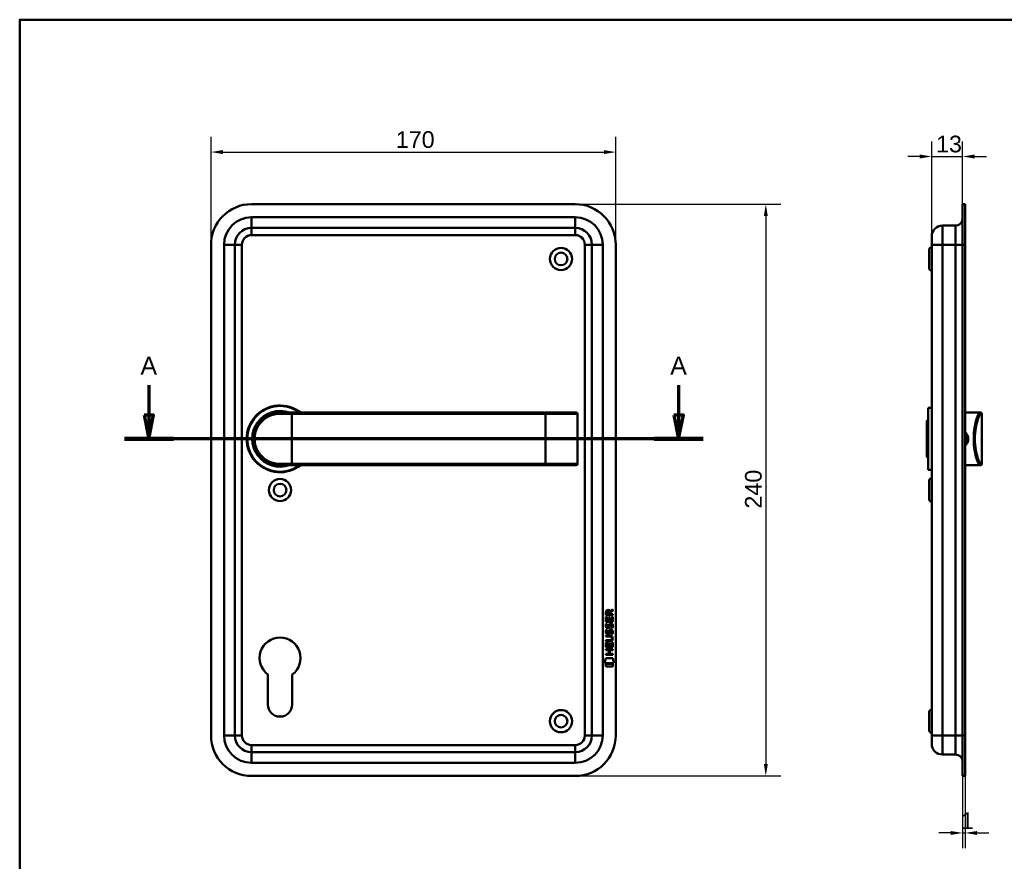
# Model space of a CAD drawing. Header units: millimetres. Extents: x 20 to 833, y 20 to 574.
# Tile 3 of 4: x 20 to 434, y 221 to 574. Entities that reach past the tile are written whole.
import ezdxf

# ---------------------------------------------------------------- set-up
doc = ezdxf.new("R2010")
doc.units = ezdxf.units.MM
doc.header["$LTSCALE"] = 2
for name, color, linetype, lineweight in [('Bemaßungen(DIN)', 7, 'Continuous', 25), ('Schnittansichtslinien(DIN)', 7, 'Continuous', 70), ('Sichtbare Kanten(DIN)', 7, 'Continuous', 50), ('Sichtbare tangentiale Kanten(DIN)', 7, 'Continuous', 50), ('Skizziergeometrie(DIN)', 7, 'Continuous', 50)]:
    doc.layers.add(name, color=color, linetype=linetype, lineweight=lineweight)
doc.styles.add('Aktuell-DINGroßer Text', font='arial.ttf')
doc.styles.add('STANDARD-DIN~0', font='arial.ttf')
doc.dimstyles.new('CAD-LAN', dxfattribs={"dimscale": 2, "dimtxt": 3.5, "dimasz": 2.5, "dimexe": 3.175, "dimexo": 0, "dimgap": 0.8, "dimtad": 1, "dimrnd": 1e-08, "dimtxsty": 'STANDARD-DIN~0', "dimcen": 0.09, "dimdle": 10, "dimclrd": 250, "dimclre": 250, "dimclrt": 250, "dimadec": 0, "dimazin": 2, "dimtfac": 1, "dimtmove": 0, "dimatfit": 3, "dimfxl": 1, "dimtolj": 1, "dimtzin": 0, "dimlwd": 25, "dimlwe": 25, "dimarcsym": 0})

# ---------------------------------------------------------------- blocks, each defined once
blk = doc.blocks.new('Ränder Standardrahmen')
at = {"layer": 'Skizziergeometrie(DIN)', "flags": 128}
blk.add_lwpolyline([(10, 10), (10, 287), (410, 287), (410, 10), (10, 10)], dxfattribs=at)
blk = doc.blocks.new('*D18')
at = {"layer": 'Bemaßungen(DIN)', "color": 250, "linetype": 'Continuous', "lineweight": 25, "true_color": 0x3f3f3f, "transparency": 16777216}
for p, q in [((403.01, 483.08), (403.01, 522.93)), ((416.01, 496.58), (416.01, 522.93)), ((398.01, 516.58), (393.01, 516.58)), ((403.01, 516.58), (416.01, 516.58)), ((421.01, 516.58), (426.01, 516.58))]:
    blk.add_line(p, q, dxfattribs=at)
at = {"layer": 'Bemaßungen(DIN)', "color": 250, "linetype": 'Continuous', "true_color": 0x3f3f3f, "transparency": 16777216}
for points in [[(398.01, 517.41), (398.01, 515.75), (403.01, 516.58)], [(421.01, 517.41), (421.01, 515.75), (416.01, 516.58)]]:
    blk.add_solid(points, dxfattribs=at)
at = {"layer": 'Defpoints', "color": 0, "linetype": 'Continuous', "transparency": 16777216}
for p in [(416.01, 516.58), (416.01, 496.58), (403.01, 483.08)]:
    blk.add_point(p, dxfattribs=at)
at = {"layer": 'Bemaßungen(DIN)', "color": 250, "linetype": 'Continuous', "lineweight": 25, "true_color": 0x3f3f3f, "transparency": 16777216, "insert": (404.83, 525.33), "char_height": 7, "attachment_point": 1, "style": 'STANDARD-DIN~0'}
blk.add_mtext('\\A1;13', dxfattribs=at)
blk = doc.blocks.new('*D19')
at = {"layer": 'Bemaßungen(DIN)', "color": 250, "linetype": 'Continuous', "lineweight": 25, "true_color": 0x3f3f3f, "transparency": 16777216}
for p, q in [((416.01, 256.58), (416.01, 226.31)), ((417.01, 256.58), (417.01, 226.31)), ((411.01, 232.66), (406.01, 232.66)), ((416.01, 232.66), (417.01, 232.66)), ((422.01, 232.66), (427.01, 232.66))]:
    blk.add_line(p, q, dxfattribs=at)
at = {"layer": 'Bemaßungen(DIN)', "color": 250, "linetype": 'Continuous', "true_color": 0x3f3f3f, "transparency": 16777216}
for points in [[(411.01, 233.49), (411.01, 231.83), (416.01, 232.66)], [(422.01, 233.49), (422.01, 231.83), (417.01, 232.66)]]:
    blk.add_solid(points, dxfattribs=at)
at = {"layer": 'Defpoints', "color": 0, "linetype": 'Continuous', "transparency": 16777216}
for p in [(416.01, 256.58), (417.01, 256.58), (417.01, 232.66)]:
    blk.add_point(p, dxfattribs=at)
at = {"layer": 'Bemaßungen(DIN)', "color": 250, "linetype": 'Continuous', "lineweight": 25, "true_color": 0x3f3f3f, "transparency": 16777216, "insert": (415.23, 241.29), "char_height": 7, "attachment_point": 1, "style": 'STANDARD-DIN~0'}
blk.add_mtext('\\A1;1', dxfattribs=at)
blk = doc.blocks.new('*D21')
at = {"layer": 'Bemaßungen(DIN)', "color": 250, "linetype": 'Continuous', "lineweight": 25, "true_color": 0x3f3f3f, "transparency": 16777216}
for p, q in [((100.35, 479.58), (100.35, 524.79)), ((270.35, 479.58), (270.35, 524.79)), ((105.35, 518.44), (265.35, 518.44))]:
    blk.add_line(p, q, dxfattribs=at)
at = {"layer": 'Bemaßungen(DIN)', "color": 250, "linetype": 'Continuous', "true_color": 0x3f3f3f, "transparency": 16777216}
for points in [[(105.35, 519.28), (105.35, 517.61), (100.35, 518.44)], [(265.35, 519.28), (265.35, 517.61), (270.35, 518.44)]]:
    blk.add_solid(points, dxfattribs=at)
at = {"layer": 'Defpoints', "color": 0, "linetype": 'Continuous', "transparency": 16777216}
for p in [(270.35, 518.44), (100.35, 479.58), (270.35, 479.58)]:
    blk.add_point(p, dxfattribs=at)
at = {"layer": 'Bemaßungen(DIN)', "color": 250, "linetype": 'Continuous', "lineweight": 25, "true_color": 0x3f3f3f, "transparency": 16777216, "insert": (177.95, 527.19), "char_height": 7, "attachment_point": 1, "style": 'STANDARD-DIN~0'}
blk.add_mtext('\\A1;170', dxfattribs=at)
blk = doc.blocks.new('*D22')
at = {"layer": 'Bemaßungen(DIN)', "color": 250, "linetype": 'Continuous', "lineweight": 25, "true_color": 0x3f3f3f, "transparency": 16777216}
for p, q in [((253.35, 496.58), (339.7, 496.58)), ((333.35, 491.58), (333.35, 261.58)), ((253.35, 256.58), (339.7, 256.58))]:
    blk.add_line(p, q, dxfattribs=at)
at = {"layer": 'Bemaßungen(DIN)', "color": 250, "linetype": 'Continuous', "true_color": 0x3f3f3f, "transparency": 16777216}
for points in [[(332.51, 491.58), (334.18, 491.58), (333.35, 496.58)], [(332.51, 261.58), (334.18, 261.58), (333.35, 256.58)]]:
    blk.add_solid(points, dxfattribs=at)
at = {"layer": 'Defpoints', "color": 0, "linetype": 'Continuous', "transparency": 16777216}
for p in [(253.35, 496.58), (253.35, 256.58), (333.35, 256.58)]:
    blk.add_point(p, dxfattribs=at)
at = {"layer": 'Bemaßungen(DIN)', "color": 250, "linetype": 'Continuous', "lineweight": 25, "true_color": 0x3f3f3f, "transparency": 16777216, "insert": (324.6, 368.8), "char_height": 7, "attachment_point": 1, "rotation": 90, "style": 'STANDARD-DIN~0'}
blk.add_mtext('\\A1;240', dxfattribs=at)
blk = doc.blocks.new('2DTransSchnitt0')
at = {"layer": 'Schnittansichtslinien(DIN)', "linetype": 'Continuous'}
for p, q in [((37.13, 210.29), (37.13, 204.04)), ((148.36, 210.29), (148.36, 204.04)), ((36.13, 204.04), (37.13, 199.04)), ((38.13, 204.04), (36.13, 204.04)), ((37.13, 204.04), (37.13, 199.04)), ((37.13, 199.04), (38.13, 204.04)), ((147.36, 204.04), (148.36, 199.04)), ((149.36, 204.04), (147.36, 204.04)), ((148.36, 204.04), (148.36, 199.04)), ((148.36, 199.04), (149.36, 204.04)), ((153.51, 199.04), (31.98, 199.04))]:
    blk.add_line(p, q, dxfattribs=at)
at = {"layer": 'Schnittansichtslinien(DIN)', "linetype": 'Continuous', "lineweight": 140}
for p, q in [((42.27, 199.04), (31.98, 199.04)), ((153.51, 199.04), (143.22, 199.04))]:
    blk.add_line(p, q, dxfattribs=at)
at = {"layer": 'Schnittansichtslinien(DIN)', "linetype": 'Continuous', "flags": 128}
for points in [[(36.13, 204.04), (37.13, 199.04), (38.13, 204.04), (36.13, 204.04)], [(147.36, 204.04), (148.36, 199.04), (149.36, 204.04), (147.36, 204.04)]]:
    blk.add_lwpolyline(points, dxfattribs=at)
at = {"layer": 'Schnittansichtslinien(DIN)'}
for points in [[(36.13, 204.04), (37.13, 199.04), (38.13, 204.04), (36.13, 204.04)], [(147.36, 204.04), (148.36, 199.04), (149.36, 204.04), (147.36, 204.04)]]:
    blk.add_solid(points, dxfattribs=at)
at = {"layer": 'Schnittansichtslinien(DIN)', "char_height": 3.73, "attachment_point": 7, "style": 'Aktuell-DINGroßer Text'}
for insert in [(35.37, 212.54), (146.61, 212.54)]:
    blk.add_mtext('A', dxfattribs=dict(at, insert=insert))

msp = doc.modelspace()

# ---------------------------------------------------------------- linework, layer by layer
at = {"layer": 'Sichtbare Kanten(DIN)'}
for p, q in [((253.346, 496.578), (117.346, 496.578)), ((416.014, 479.578), (416.014, 496.578)), ((417.014, 496.578), (416.014, 496.578)), ((417.014, 479.578), (417.014, 496.578)), ((117.346, 486.578), (253.346, 486.578)), ((407.514, 487.578), (413.014, 487.578)), ((403.014, 479.578), (403.014, 483.078)), ((100.346, 479.578), (100.346, 273.578)), ((110.346, 273.578), (110.346, 479.578)), ((260.346, 479.578), (260.346, 273.578)), ((270.346, 273.578), (270.346, 479.578)), ((402.014, 477.828), (403.014, 478.828)), ((402.014, 469.328), (402.014, 477.828)), ((403.014, 479.578), (403.014, 273.578)), ((416.014, 479.578), (416.014, 273.578)), ((417.014, 479.578), (417.014, 273.578)), ((402.014, 469.328), (403.014, 468.328)), ((401.514, 411.078), (401.514, 385.078)), ((401.514, 411.078), (403.014, 411.078)), ((129.346, 409.078), (134.346, 409.078)), ((240.846, 409.078), (134.346, 409.078)), ((253.72, 409.078), (240.846, 409.078)), ((253.72, 409.078), (253.739, 409.078)), ((254.239, 387.578), (254.239, 408.578)), ((401.014, 405.578), (401.514, 406.078)), ((401.014, 390.578), (401.014, 405.578)), ((417.014, 409.078), (421.514, 409.078)), ((421.514, 409.078), (423.227, 409.078)), ((423.227, 409.078), (423.514, 409.078)), ((424.014, 387.578), (424.014, 408.578)), ((401.014, 390.578), (401.514, 390.078)), ((134.346, 387.078), (129.346, 387.078)), ((134.346, 387.078), (240.846, 387.078)), ((240.846, 387.078), (253.72, 387.078)), ((253.739, 387.078), (253.72, 387.078)), ((401.514, 385.078), (403.014, 385.078)), ((417.014, 387.078), (421.514, 387.078)), ((421.514, 387.078), (423.227, 387.078)), ((423.514, 387.078), (423.227, 387.078)), ((402.014, 380.828), (403.014, 381.828)), ((402.014, 372.328), (402.014, 380.828)), ((402.014, 372.328), (403.014, 371.328)), ((266.196, 321.335), (266.197, 323.339)), ((266.197, 323.339), (266.546, 323.339)), ((266.198, 324.065), (266.2, 325.378)), ((269.056, 324.063), (266.198, 324.065)), ((266.546, 323.339), (266.544, 321.711)), ((266.548, 325.334), (266.548, 324.446)), ((266.548, 324.446), (267.565, 324.445)), ((267.439, 321.711), (267.44, 323.158)), ((267.44, 323.158), (267.789, 323.157)), ((267.565, 324.445), (267.566, 325.334)), ((267.789, 323.157), (267.787, 321.71)), ((267.863, 325.694), (269.058, 326.485)), ((267.916, 325.296), (267.915, 324.445)), ((267.915, 324.445), (269.057, 324.444)), ((269.058, 326.051), (267.916, 325.296)), ((268.706, 321.71), (268.707, 323.357)), ((268.707, 323.357), (269.056, 323.357)), ((269.056, 323.357), (269.054, 321.332)), ((269.057, 324.444), (269.056, 324.063)), ((269.058, 326.485), (269.058, 326.051)), ((269.054, 321.332), (266.196, 321.335)), ((266.367, 320.561), (266.706, 320.461)), ((266.544, 321.711), (267.439, 321.711)), ((266.564, 319.229), (266.571, 319.212)), ((267.248, 319.132), (267.258, 319.148)), ((267.787, 321.71), (268.706, 321.71)), ((268.296, 320.258), (268.284, 320.258)), ((266.191, 315.107), (266.191, 315.484)), ((266.191, 315.484), (267.837, 315.483)), ((267.86, 315.106), (266.191, 315.107)), ((266.365, 318.014), (266.704, 317.914)), ((266.562, 316.683), (266.569, 316.665)), ((267.246, 316.585), (267.256, 316.602)), ((268.294, 317.711), (268.282, 317.711)), ((268.74, 314.321), (268.74, 314.33)), ((266.187, 310.597), (266.189, 312.601)), ((269.046, 310.595), (266.187, 310.597)), ((266.189, 313.172), (266.189, 313.549)), ((266.189, 313.549), (267.859, 313.548)), ((267.835, 313.171), (266.189, 313.172)), ((266.189, 312.601), (266.537, 312.601)), ((266.537, 312.601), (266.536, 310.974)), ((266.536, 310.974), (267.43, 310.973)), ((267.43, 310.973), (267.432, 312.42)), ((267.432, 312.42), (267.78, 312.42)), ((267.78, 312.42), (267.779, 310.973)), ((267.779, 310.973), (268.697, 310.972)), ((268.697, 310.972), (268.699, 312.619)), ((268.699, 312.619), (269.047, 312.619)), ((269.047, 312.619), (269.046, 310.595)), ((265.652, 303.915), (266.111, 306.048)), ((266.111, 306.048), (269.117, 306.045)), ((266.183, 307.492), (266.184, 307.869)), ((269.042, 307.49), (266.183, 307.492)), ((266.184, 307.869), (267.427, 307.868)), ((266.185, 309.427), (266.185, 309.804)), ((266.185, 309.804), (269.044, 309.801)), ((267.428, 309.426), (266.185, 309.427)), ((267.427, 307.868), (267.428, 309.426)), ((267.784, 309.425), (267.783, 307.868)), ((267.783, 307.868), (269.042, 307.867)), ((269.043, 309.424), (267.784, 309.425)), ((269.042, 307.867), (269.042, 307.49)), ((269.044, 309.801), (269.043, 309.424)), ((269.117, 306.045), (269.567, 303.912)), ((269.567, 303.912), (265.652, 303.915)), ((266.111, 302.487), (266.112, 303.629)), ((269.108, 302.485), (266.111, 302.487)), ((266.112, 303.629), (269.109, 303.627)), ((269.109, 303.627), (269.108, 302.485)), ((124.246, 286.578), (124.246, 299.154)), ((134.446, 299.154), (134.446, 286.578)), ((402.014, 283.828), (403.014, 284.828)), ((402.014, 275.328), (402.014, 283.828)), ((402.014, 275.328), (403.014, 274.328)), ((403.014, 270.078), (403.014, 273.578)), ((416.014, 256.578), (416.014, 273.578)), ((417.014, 256.578), (417.014, 273.578)), ((253.346, 266.578), (117.346, 266.578)), ((407.514, 265.578), (413.014, 265.578)), ((117.346, 256.578), (253.346, 256.578)), ((417.014, 256.578), (416.014, 256.578))]:
    msp.add_line(p, q, dxfattribs=at)
for centre, radius in [((247.346, 473.578), 4.65), ((247.346, 473.578), 2.65), ((129.346, 376.578), 4.65), ((129.346, 376.578), 2.65), ((247.346, 279.578), 4.65), ((247.346, 279.578), 2.65)]:
    msp.add_circle(centre, radius, dxfattribs=at)
for centre, radius, start, end in [((117.346, 479.578), 17, 90, 180), ((253.346, 479.578), 17, 0, 90), ((413.014, 490.578), 3, 270, 0), ((117.346, 479.578), 7, 90, 180), ((253.346, 479.578), 7, 0, 90), ((407.514, 483.078), 4.5, 90, 180), ((129.346, 398.078), 14, 51.78679, 308.21321), ((129.346, 398.078), 13.8, 52.8542, 307.1458), ((129.346, 398.078), 11.7, 70.08028, 289.91972), ((129.346, 398.078), 11.6, 71.49137, 288.50863), ((129.346, 398.078), 11.5, 73.04257, 286.95743), ((129.346, 398.078), 11.3, 76.76803, 283.23197), ((253.739, 408.578), 0.5, 0, 90), ((423.514, 408.578), 0.5, 0, 90), ((253.739, 387.578), 0.5, 270, 0), ((423.514, 387.578), 0.5, 270, 0), ((129.346, 306.078), 8.6, 306.37184, 233.62816), ((129.346, 286.578), 5.1, 180, 0), ((117.346, 273.578), 17, 180, 270), ((117.346, 273.578), 7, 180, 270), ((253.346, 273.578), 7, 270, 0), ((253.346, 273.578), 17, 270, 0), ((407.514, 270.078), 4.5, 180, 270), ((413.014, 262.578), 3, 0, 90)]:
    msp.add_arc(centre, radius, start, end, dxfattribs=at)
for centre, major_axis, ratio, start_param, end_param in [((267.727, 324.562), (0.976, -1.274), 0.5180415, 2.7627686, 3.7355131), ((266.334, 324.481), (-1.242, -1.64), 0.5994938, 2.7365723, 3.5673799), ((267.83, 322.34), (-1.103, -3.296), 0.2312948, 5.9540546, 6.015014), ((267.309, 320.023), (-0.574, -1.004), 0.5438409, 5.8950231, 6.3553168), ((267.189, 319.156), (-0.098, -0.139), 0.3641716, 1.3429, 1.6509781), ((267.636, 318.571), (-0.839, -1.642), 0.4591024, 2.8345951, 3.3559829), ((267.914, 320.04), (-1.192, -3.54), 0.2215161, 5.9678979, 6.0270389), ((267.315, 317.485), (-0.583, -1.012), 0.541605, 5.8985019, 6.3563332), ((267.187, 316.609), (-0.098, -0.139), 0.3641716, 1.3429, 1.6509781), ((264.019, 317.853), (4.808, -4.323), 0.3742014, 5.888113, 6.6064523), ((264.016, 310.809), (4.814, 4.313), 0.3742661, 5.9599282, 6.6783921), ((245.307, 334.158), (23.266, -20.361), 0.1371339, 6.127502, 6.402435), ((267.636, 316.027), (-0.838, -1.64), 0.4594521, 2.8344186, 3.3561114)]:
    msp.add_ellipse(centre, major_axis=major_axis, ratio=ratio, start_param=start_param, end_param=end_param, dxfattribs=at)
for points, knots in [([(129.346, 409.078), (127.689, 409.078), (126.046, 408.698), (124.573, 407.989), (123.1, 407.28), (121.796, 406.244), (120.771, 404.968), (119.746, 403.692), (119.003, 402.174), (118.628, 400.556), (118.254, 398.937), (118.255, 397.217), (118.629, 395.6), (119.003, 393.983), (119.745, 392.465), (120.771, 391.189), (121.796, 389.913), (123.1, 388.877), (124.573, 388.168), (126.046, 387.458), (127.689, 387.078), (129.346, 387.078)], [-3.3432814, -3.3432814, -3.3432814, -3.3432814, -2.8656698, -2.8656698, -2.8656698, -2.3880581, -2.3880581, -2.3880581, -1.9104465, -1.9104465, -1.9104465, -1.4328349, -1.4328349, -1.4328349, -0.9552233, -0.9552233, -0.9552233, -0.4776116, -0.4776116, -0.4776116, 0, 0, 0, 0]), ([(417.012, 400.312), (417.468, 399.902), (417.799, 399.353), (417.938, 398.751), (418.039, 398.313), (418.039, 397.847), (417.939, 397.408), (417.838, 396.968), (417.637, 396.555), (417.359, 396.207), (417.255, 396.076), (417.139, 395.954), (417.014, 395.842)], [3.41810631, 3.41810631, 3.41810631, 3.41810631, 3.62583349, 3.62583349, 3.62583349, 3.77690989, 3.77690989, 3.77690989, 3.92798628, 3.92798628, 3.92798628, 3.98481275, 3.98481275, 3.98481275, 3.98481275]), ([(417.014, 395.283), (417.248, 395.463), (417.821, 396.034), (418.402, 397.269), (418.405, 399.206), (417.647, 400.382), (417.014, 400.872)], [-1.90104406, -1.90104406, -1.90104406, -1.90104406, -1.81291674, -1.66184035, -1.51076395, -1.27193147, -1.27193147, -1.27193147, -1.27193147]), ([(268.74, 314.33), (268.74, 314.377), (268.738, 314.424), (268.722, 314.559), (268.699, 314.647), (268.625, 314.798), (268.578, 314.859), (268.458, 314.965), (268.388, 315.005), (268.171, 315.088), (268.011, 315.106), (267.86, 315.106)], [-0.13394602, -0.13394602, -0.13394602, -0.13394602, -0.11996159, -0.11996159, -0.09310912, -0.09310912, -0.06964663, -0.06964663, -0.04519613, -0.04519613, 0, 0, 0, 0])]:
    msp.add_open_spline(points, degree=3, knots=knots, dxfattribs=at)
for points in [[(266.2, 325.378), (266.214, 325.82), (266.446, 326.282), (267.059, 326.282)], [(267.566, 325.334), (267.566, 325.607), (267.479, 325.932), (267.064, 325.932)], [(266.244, 319.082), (266.153, 319.323), (266.124, 319.556), (266.166, 319.885)], [(266.166, 319.885), (266.184, 320.024), (266.226, 320.231), (266.296, 320.404)], [(266.803, 318.622), (266.58, 318.655), (266.35, 318.8), (266.244, 319.082)], [(266.296, 320.404), (266.316, 320.453), (266.367, 320.561), (266.367, 320.561)], [(266.551, 319.996), (266.487, 319.744), (266.481, 319.519), (266.539, 319.303)], [(266.706, 320.461), (266.706, 320.46), (266.586, 320.134), (266.551, 319.996)], [(266.776, 318.999), (266.923, 318.939), (267.111, 318.975), (267.216, 319.09)], [(266.958, 318.609), (266.857, 318.61), (266.836, 318.617), (266.803, 318.622)], [(267.586, 318.974), (267.47, 318.764), (267.275, 318.605), (266.958, 318.609)], [(267.258, 319.148), (267.327, 319.258), (267.384, 319.421), (267.439, 319.667)], [(267.439, 319.667), (267.523, 320.035), (267.625, 320.246), (267.766, 320.413)], [(267.778, 319.516), (267.724, 319.276), (267.662, 319.111), (267.586, 318.974)], [(267.766, 320.413), (267.859, 320.524), (267.99, 320.596), (268.169, 320.62)], [(267.827, 319.715), (267.819, 319.685), (267.779, 319.519), (267.778, 319.516)], [(268.013, 320.14), (267.942, 320.051), (267.882, 319.913), (267.827, 319.715)], [(268.284, 320.258), (268.163, 320.258), (268.087, 320.225), (268.013, 320.14)], [(268.169, 320.62), (268.457, 320.658), (268.74, 320.558), (268.933, 320.242)], [(268.488, 318.675), (268.488, 318.675), (268.643, 318.929), (268.702, 319.214)], [(268.857, 318.588), (268.836, 318.593), (268.488, 318.675), (268.488, 318.675)], [(268.702, 319.214), (268.771, 319.547), (268.77, 319.823), (268.664, 320.02)], [(269.081, 319.307), (269.052, 318.976), (268.893, 318.646), (268.857, 318.588)], [(268.933, 320.242), (269.043, 320.061), (269.097, 319.842), (269.097, 319.572)], [(269.097, 319.572), (269.097, 319.487), (269.09, 319.402), (269.081, 319.307)], [(266.242, 316.536), (266.151, 316.777), (266.122, 317.01), (266.164, 317.338)], [(266.164, 317.338), (266.182, 317.477), (266.223, 317.684), (266.294, 317.857)], [(266.801, 316.075), (266.578, 316.108), (266.348, 316.253), (266.242, 316.536)], [(266.294, 317.857), (266.314, 317.907), (266.365, 318.014), (266.365, 318.014)], [(266.549, 317.449), (266.485, 317.197), (266.479, 316.973), (266.537, 316.757)], [(266.704, 317.914), (266.704, 317.914), (266.584, 317.587), (266.549, 317.449)], [(266.774, 316.453), (266.921, 316.393), (267.109, 316.429), (267.214, 316.543)], [(266.956, 316.062), (266.855, 316.064), (266.834, 316.07), (266.801, 316.075)], [(267.584, 316.427), (267.468, 316.217), (267.273, 316.058), (266.956, 316.062)], [(267.256, 316.602), (267.325, 316.711), (267.382, 316.875), (267.437, 317.12)], [(267.437, 317.12), (267.521, 317.488), (267.623, 317.699), (267.764, 317.867)], [(267.776, 316.97), (267.722, 316.73), (267.66, 316.565), (267.584, 316.427)], [(267.764, 317.867), (267.857, 317.977), (267.988, 318.049), (268.167, 318.073)], [(267.825, 317.168), (267.817, 317.138), (267.777, 316.972), (267.776, 316.97)], [(268.011, 317.593), (267.94, 317.505), (267.88, 317.367), (267.825, 317.168)], [(268.282, 317.711), (268.161, 317.711), (268.085, 317.679), (268.011, 317.593)], [(268.167, 318.073), (268.455, 318.112), (268.737, 318.012), (268.931, 317.695)], [(268.486, 316.129), (268.486, 316.129), (268.641, 316.383), (268.7, 316.667)], [(268.855, 316.042), (268.834, 316.046), (268.486, 316.129), (268.486, 316.129)], [(268.7, 316.667), (268.769, 317), (268.768, 317.276), (268.662, 317.474)], [(269.079, 316.76), (269.049, 316.429), (268.891, 316.099), (268.855, 316.042)], [(268.931, 317.695), (269.041, 317.514), (269.095, 317.295), (269.095, 317.026)], [(269.095, 317.026), (269.095, 316.941), (269.088, 316.855), (269.079, 316.76)]]:
    msp.add_open_spline(points, degree=3, dxfattribs=at)
at = {"layer": 'Sichtbare tangentiale Kanten(DIN)'}
for p, q in [((253.346, 491.078), (117.346, 491.078)), ((117.346, 491.078), (117.346, 486.578)), ((253.346, 491.078), (253.346, 486.578)), ((117.346, 483.578), (117.346, 486.578)), ((253.346, 483.578), (253.346, 486.578)), ((407.514, 487.578), (407.514, 479.578)), ((413.014, 479.578), (413.014, 487.578)), ((117.346, 483.578), (253.346, 483.578)), ((105.846, 479.578), (110.346, 479.578)), ((105.846, 479.578), (105.846, 273.578)), ((113.346, 479.578), (110.346, 479.578)), ((113.346, 273.578), (113.346, 479.578)), ((257.346, 479.578), (260.346, 479.578)), ((257.346, 479.578), (257.346, 273.578)), ((264.846, 479.578), (260.346, 479.578)), ((264.846, 273.578), (264.846, 479.578)), ((403.014, 479.578), (407.514, 479.578)), ((407.514, 273.578), (407.514, 479.578)), ((407.514, 479.578), (413.014, 479.578)), ((413.014, 479.578), (413.014, 273.578)), ((416.014, 479.578), (413.014, 479.578)), ((417.014, 479.578), (416.014, 479.578)), ((134.346, 408.578), (129.289, 408.578)), ((134.346, 409.078), (134.346, 408.578)), ((134.346, 408.578), (240.846, 408.578)), ((134.346, 387.578), (134.346, 408.578)), ((240.846, 409.078), (240.846, 408.578)), ((240.846, 387.578), (240.846, 408.578)), ((240.846, 408.578), (254.201, 408.578)), ((254.201, 408.578), (254.201, 387.578)), ((254.239, 408.578), (254.201, 408.578)), ((424.014, 408.578), (423.724, 408.578)), ((129.289, 387.578), (134.346, 387.578)), ((240.846, 387.578), (134.346, 387.578)), ((134.346, 387.078), (134.346, 387.578)), ((240.846, 387.078), (240.846, 387.578)), ((254.201, 387.578), (240.846, 387.578)), ((254.201, 387.578), (254.239, 387.578)), ((423.724, 387.578), (424.014, 387.578)), ((110.346, 273.578), (105.846, 273.578)), ((110.346, 273.578), (113.346, 273.578)), ((260.346, 273.578), (257.346, 273.578)), ((260.346, 273.578), (264.846, 273.578)), ((407.514, 273.578), (403.014, 273.578)), ((407.514, 273.578), (407.514, 265.578)), ((407.514, 273.578), (413.014, 273.578)), ((413.014, 265.578), (413.014, 273.578)), ((413.014, 273.578), (416.014, 273.578)), ((417.014, 273.578), (416.014, 273.578)), ((253.346, 269.578), (117.346, 269.578)), ((117.346, 266.578), (117.346, 269.578)), ((253.346, 266.578), (253.346, 269.578)), ((117.346, 266.578), (117.346, 262.078)), ((253.346, 266.578), (253.346, 262.078)), ((117.346, 262.078), (253.346, 262.078))]:
    msp.add_line(p, q, dxfattribs=at)
for centre, radius, start, end in [((117.346, 479.578), 11.5, 90, 180), ((253.346, 479.578), 11.5, 0, 90), ((117.346, 479.578), 4, 90, 180), ((253.346, 479.578), 4, 0, 90), ((117.346, 273.578), 11.5, 180, 270), ((117.346, 273.578), 4, 180, 270), ((253.346, 273.578), 4, 270, 0), ((253.346, 273.578), 11.5, 270, 0)]:
    msp.add_arc(centre, radius, start, end, dxfattribs=at)
for centre, major_axis, ratio, start_param, end_param in [((129.346, 408.578), (0, 0.5), 0.1145038, 0, 1.5707963), ((253.72, 408.578), (0, 0.5), 0.9612617, 4.712389, 6.2831853), ((423.227, 408.578), (0, 0.5), 0.9934228, 4.712389, 6.2831853), ((129.346, 387.578), (0, -0.5), 0.1145038, 4.712389, 6.2831853), ((253.72, 387.578), (0, -0.5), 0.9612617, 0, 1.5707963), ((423.227, 387.578), (0, -0.5), 0.9934228, 0, 1.5707963)]:
    msp.add_ellipse(centre, major_axis=major_axis, ratio=ratio, start_param=start_param, end_param=end_param, dxfattribs=at)
for points, knots in [([(129.289, 387.578), (127.689, 387.578), (126.103, 387.942), (124.681, 388.619), (123.258, 389.295), (121.999, 390.284), (121.009, 391.502), (120.02, 392.72), (119.299, 394.168), (118.939, 395.712), (118.58, 397.257), (118.581, 398.898), (118.941, 400.443), (119.301, 401.988), (120.021, 403.437), (121.01, 404.655), (121.999, 405.874), (123.259, 406.862), (124.681, 407.538), (126.103, 408.214), (127.689, 408.578), (129.289, 408.578)], [0, 0, 0, 0, 0.4776116, 0.4776116, 0.4776116, 0.9552233, 0.9552233, 0.9552233, 1.4328349, 1.4328349, 1.4328349, 1.9104465, 1.9104465, 1.9104465, 2.3880581, 2.3880581, 2.3880581, 2.8656698, 2.8656698, 2.8656698, 3.3432814, 3.3432814, 3.3432814, 3.3432814]), ([(423.227, 409.078), (423.045, 409.078), (422.771, 408.698), (422.456, 407.989), (422.141, 407.28), (421.786, 406.244), (421.476, 404.968), (421.167, 403.692), (420.904, 402.174), (420.772, 400.556), (420.64, 398.937), (420.639, 397.217), (420.771, 395.6), (420.902, 393.983), (421.166, 392.465), (421.476, 391.189), (421.786, 389.913), (422.141, 388.877), (422.456, 388.168), (422.771, 387.458), (423.045, 387.078), (423.227, 387.078)], [-3.3432814, -3.3432814, -3.3432814, -3.3432814, -2.8656698, -2.8656698, -2.8656698, -2.3880581, -2.3880581, -2.3880581, -1.9104465, -1.9104465, -1.9104465, -1.4328349, -1.4328349, -1.4328349, -0.9552233, -0.9552233, -0.9552233, -0.4776116, -0.4776116, -0.4776116, 0, 0, 0, 0]), ([(423.724, 387.578), (423.54, 387.578), (423.263, 387.942), (422.944, 388.619), (422.625, 389.295), (422.266, 390.284), (421.953, 391.502), (421.639, 392.72), (421.374, 394.168), (421.24, 395.712), (421.106, 397.257), (421.107, 398.898), (421.241, 400.443), (421.375, 401.988), (421.64, 403.437), (421.953, 404.655), (422.266, 405.874), (422.625, 406.862), (422.944, 407.538), (423.263, 408.214), (423.54, 408.578), (423.724, 408.578)], [0, 0, 0, 0, 0.4776116, 0.4776116, 0.4776116, 0.9552233, 0.9552233, 0.9552233, 1.4328349, 1.4328349, 1.4328349, 1.9104465, 1.9104465, 1.9104465, 2.3880581, 2.3880581, 2.3880581, 2.8656698, 2.8656698, 2.8656698, 3.3432814, 3.3432814, 3.3432814, 3.3432814])]:
    msp.add_open_spline(points, degree=3, knots=knots, dxfattribs=at)

# ---------------------------------------------------------------- block references
at = {"xscale": 2, "yscale": 2, "zscale": 2}
msp.add_blockref('Ränder Standardrahmen', (0, 0), dxfattribs=at)
at = {"layer": 'Schnittansichtslinien(DIN)', "xscale": 2, "yscale": 2, "zscale": 2}
msp.add_blockref('2DTransSchnitt0', (0, 0), dxfattribs=at)

# ---------------------------------------------------------------- dimensions: what is measured, and where the dimension line sits
at = {"layer": 'Bemaßungen(DIN)', "color": 250, "linetype": 'Continuous', "lineweight": 25, "true_color": 0x3f3f3f}
for base, p1, p2, angle, override, picture, middle in [((270.346, 518.443), (100.346, 479.578), (270.346, 479.578), 180, {"dimgap": 0.8, "dimdec": 2, "dimtol": 0, "dimlim": 0, "dimtp": 0, "dimtm": 0, "dimtdec": 2, "dimtofl": 0, "dimatfit": 1}, '*D21', (185.346, 518.443)), ((416.014, 516.578), (403.014, 483.078), (416.014, 496.578), 180, {"dimgap": 0.8, "dimdec": 2, "dimtol": 0, "dimlim": 0, "dimtp": 0, "dimtm": 0, "dimtdec": 2, "dimtofl": 1, "dimatfit": 1}, '*D18', (409.514, 516.578)), ((333.346, 256.578), (253.346, 496.578), (253.346, 256.578), 90, {"dimgap": 0.8, "dimdec": 2, "dimtol": 0, "dimlim": 0, "dimtp": 0, "dimtm": 0, "dimtdec": 2, "dimtofl": 0, "dimatfit": 1}, '*D22', (333.346, 376.578)), ((417.014, 232.659), (416.014, 256.578), (417.014, 256.578), 180, {"dimgap": 0.8, "dimdec": 2, "dimtol": 0, "dimlim": 0, "dimtp": 0, "dimtm": 0, "dimtdec": 2, "dimtofl": 1, "dimatfit": 1}, '*D19', (416.514, 232.659))]:
    dim = msp.add_linear_dim(base=base, p1=p1, p2=p2, angle=angle, dimstyle='CAD-LAN', override=override, dxfattribs=at)
    dim.commit()
    dim.dimension.update_dxf_attribs({"geometry": picture, "text_midpoint": middle, "dimtype": 160})

doc.saveas('drawing.dxf')
